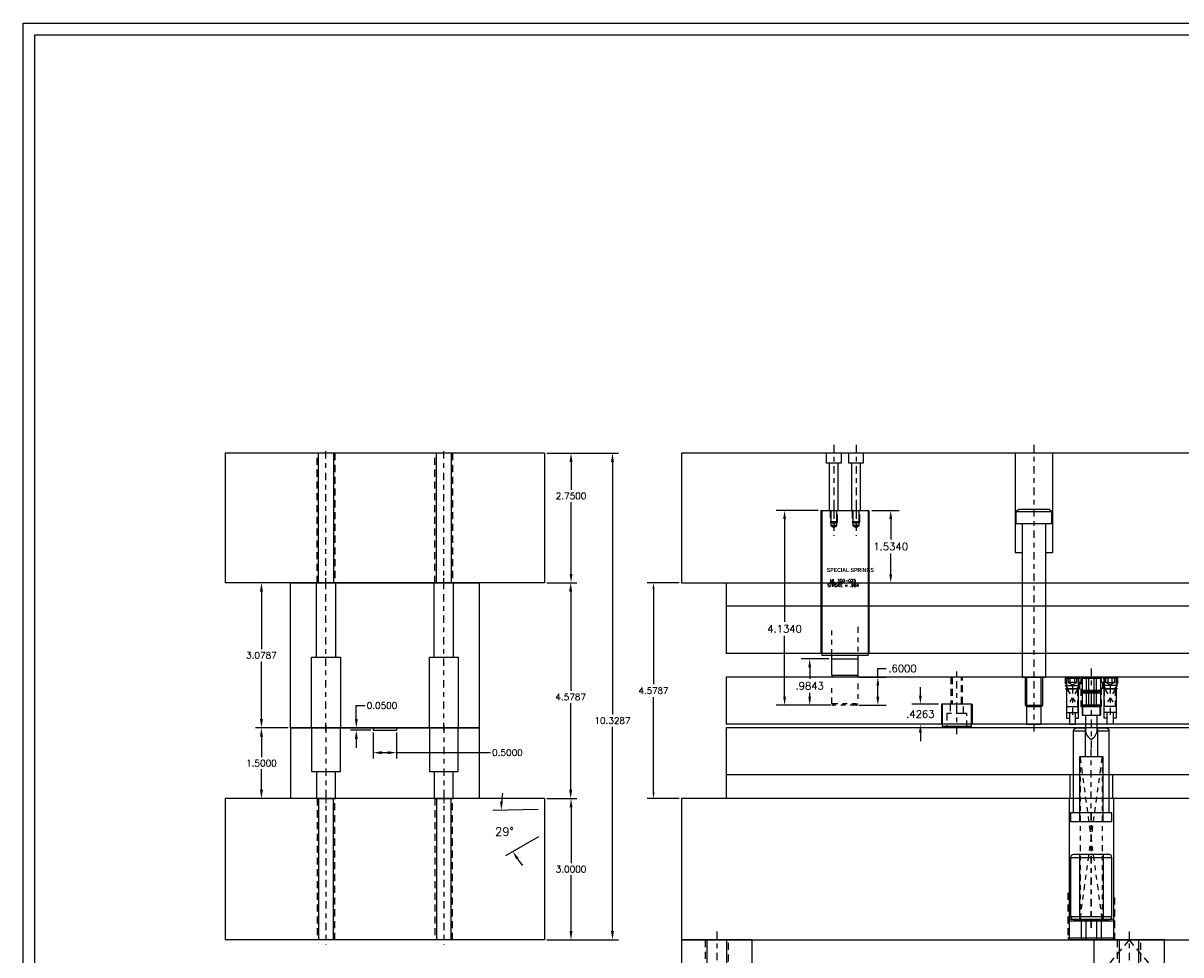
# Model space of a CAD drawing. Header units: inches. Extents: x -59 to 40, y -86 to 20.
# Tile 18 of 74: x -8 to 17, y -72 to -52. Entities that reach past the tile are written whole.
import ezdxf

# ---------------------------------------------------------------- set-up
doc = ezdxf.new("R2010")
doc.units = ezdxf.units.IN
doc.header["$MEASUREMENT"] = 0
for name, pattern in [('CENTER', [0.249, 0.156, -0.031, 0.031, -0.031]), ('HIDDEN', [0.225, 0.15, -0.075]), ('PHANTOM', [0.25, 0.125, -0.025, 0.025, -0.025, 0.025, -0.025])]:
    doc.linetypes.add(name, pattern=pattern)
for name, color, linetype in [('SID-M-C', 3, 'CENTER'), ('SID-M-D', 2, 'Continuous'), ('SID-M-H', 4, 'HIDDEN'), ('SID-M-P', 6, 'PHANTOM'), ('SID-M-S', 7, 'Continuous')]:
    doc.layers.add(name, color=color, linetype=linetype)
doc.styles.add('DADCO', font='ROMANS.SHX', dxfattribs={"height": 0.1})
doc.styles.add('SANSSERIFBOLD', font='sasb____.pfb', dxfattribs={"height": 0.5})
doc.styles.get("Standard").update_dxf_attribs({"font": 'txt.shx'})
doc.dimstyles.get("Standard").update_dxf_attribs({"dimtxt": 0.18, "dimasz": 0.18, "dimexe": 0.18, "dimexo": 0.0625, "dimgap": 0.09, "dimtad": 0, "dimtih": 1, "dimtoh": 1, "dimdec": 4, "dimzin": 0, "dimdsep": 46, "dimtxsty": 'Standard', "dimcen": 0.09, "dimadec": 0, "dimazin": 0, "dimtfac": 1, "dimtdec": 4, "dimtofl": 0, "dimtmove": 0, "dimatfit": 3, "dimfxl": 0, "dimtolj": 1, "dimtzin": 0, "dimarcsym": 0})
doc.dimstyles.new('STANDARD$0', dxfattribs={"dimtxt": 0.156, "dimasz": 0.18, "dimexe": 0.18, "dimexo": 0.0625, "dimgap": 0.07, "dimtad": 0, "dimtih": 1, "dimtoh": 1, "dimdec": 4, "dimzin": 4, "dimdsep": 46, "dimtxsty": 'Standard', "dimcen": 0.09, "dimclrd": 2, "dimclre": 2, "dimclrt": 2, "dimadec": 4, "dimazin": 0, "dimtfac": 1, "dimtdec": 4, "dimtofl": 0, "dimtmove": 0, "dimatfit": 3, "dimfxl": 0, "dimtolj": 1, "dimtzin": 0, "dimarcsym": 0})

# ---------------------------------------------------------------- blocks, each defined once
blk = doc.blocks.new('*D128')
at = {"layer": 'DEFPOINTS', "color": 0, "transparency": 16777216}
for p in [(3.335, -61.023), (3.335, -71.352), (4.778, -71.352)]:
    blk.add_point(p, dxfattribs=at)
at = {"layer": 'SID-M-D', "color": 0, "lineweight": -2, "transparency": 16777216}
for p, q in [((3.385, -61.023), (4.903, -61.023)), ((4.778, -61.211), (4.778, -66.57)), ((4.778, -71.165), (4.778, -66.828)), ((3.385, -71.352), (4.903, -71.352))]:
    blk.add_line(p, q, dxfattribs=at)
at = {"layer": 'SID-M-D', "color": 0, "transparency": 16777216}
for points in [[(4.746, -61.211), (4.809, -61.211), (4.778, -61.023)], [(4.746, -71.165), (4.809, -71.165), (4.778, -71.352)]]:
    blk.add_solid(points, dxfattribs=at)
at = {"layer": 'SID-M-D', "color": 0, "transparency": 16777216, "insert": (4.778, -66.699), "char_height": 0.1378, "attachment_point": 5}
blk.add_mtext('\\A1;10.3287', dxfattribs=at)
blk = doc.blocks.new('*D129')
at = {"layer": 'DEFPOINTS', "color": 0, "transparency": 16777216}
for p in [(-0.66, -66.852), (-0.304, -66.852), (-0.304, -66.902)]:
    blk.add_point(p, dxfattribs=at)
at = {"layer": 'SID-M-D', "color": 0, "lineweight": -2, "transparency": 16777216}
for p, q in [((-0.66, -66.665), (-0.66, -66.379)), ((-0.66, -66.379), (-0.472, -66.379)), ((-0.354, -66.852), (-0.785, -66.852)), ((-0.354, -66.902), (-0.785, -66.902)), ((-0.66, -67.09), (-0.66, -67.277))]:
    blk.add_line(p, q, dxfattribs=at)
at = {"layer": 'SID-M-D', "color": 0, "transparency": 16777216}
for points in [[(-0.691, -66.665), (-0.628, -66.665), (-0.66, -66.852)], [(-0.691, -67.09), (-0.628, -67.09), (-0.66, -66.902)]]:
    blk.add_solid(points, dxfattribs=at)
at = {"layer": 'SID-M-D', "color": 0, "transparency": 16777216, "insert": (-0.114, -66.379), "char_height": 0.1378, "attachment_point": 5}
blk.add_mtext('\\A1;0.0500', dxfattribs=at)
blk = doc.blocks.new('*D130')
at = {"layer": 'DEFPOINTS', "color": 0, "transparency": 16777216}
for p in [(3.335, -61.023), (3.898, -61.023), (3.335, -63.773)]:
    blk.add_point(p, dxfattribs=at)
at = {"layer": 'SID-M-D', "color": 0, "lineweight": -2, "transparency": 16777216}
for p, q in [((3.385, -61.023), (4.023, -61.023)), ((3.898, -61.211), (3.898, -61.802)), ((3.898, -63.586), (3.898, -62.06)), ((3.385, -63.773), (4.023, -63.773))]:
    blk.add_line(p, q, dxfattribs=at)
at = {"layer": 'SID-M-D', "color": 0, "transparency": 16777216}
for points in [[(3.867, -61.211), (3.929, -61.211), (3.898, -61.023)], [(3.867, -63.586), (3.929, -63.586), (3.898, -63.773)]]:
    blk.add_solid(points, dxfattribs=at)
at = {"layer": 'SID-M-D', "color": 0, "transparency": 16777216, "insert": (3.898, -61.931), "char_height": 0.1378, "attachment_point": 5}
blk.add_mtext('\\A1;2.7500', dxfattribs=at)
blk = doc.blocks.new('*D131')
at = {"layer": 'DEFPOINTS', "color": 0, "transparency": 16777216}
for p in [(-0.304, -66.902), (0.196, -66.902), (-0.304, -67.378)]:
    blk.add_point(p, dxfattribs=at)
at = {"layer": 'SID-M-D', "color": 0, "lineweight": -2, "transparency": 16777216}
for p, q in [((-0.304, -66.952), (-0.304, -67.503)), ((0.196, -66.952), (0.196, -67.503)), ((-0.116, -67.378), (0.009, -67.378)), ((0.196, -67.378), (2.19, -67.378))]:
    blk.add_line(p, q, dxfattribs=at)
at = {"layer": 'SID-M-D', "color": 0, "transparency": 16777216}
for points in [[(-0.116, -67.347), (-0.116, -67.41), (-0.304, -67.378)], [(0.009, -67.347), (0.009, -67.41), (0.196, -67.378)]]:
    blk.add_solid(points, dxfattribs=at)
at = {"layer": 'SID-M-D', "color": 0, "transparency": 16777216, "insert": (2.548, -67.378), "char_height": 0.1378, "attachment_point": 5}
blk.add_mtext('\\A1;0.5000', dxfattribs=at)
blk = doc.blocks.new('*D132')
at = {"layer": 'DEFPOINTS', "color": 0, "transparency": 16777216}
for p in [(3.335, -68.352), (3.898, -68.352), (3.335, -71.352)]:
    blk.add_point(p, dxfattribs=at)
at = {"layer": 'SID-M-D', "color": 0, "lineweight": -2, "transparency": 16777216}
for p, q in [((3.385, -68.352), (4.023, -68.352)), ((3.898, -68.54), (3.898, -69.721)), ((3.898, -71.165), (3.898, -69.978)), ((3.385, -71.352), (4.023, -71.352))]:
    blk.add_line(p, q, dxfattribs=at)
at = {"layer": 'SID-M-D', "color": 0, "transparency": 16777216}
for points in [[(3.867, -68.54), (3.929, -68.54), (3.898, -68.352)], [(3.867, -71.165), (3.929, -71.165), (3.898, -71.352)]]:
    blk.add_solid(points, dxfattribs=at)
at = {"layer": 'SID-M-D', "color": 0, "transparency": 16777216, "insert": (3.898, -69.849), "char_height": 0.1378, "attachment_point": 5}
blk.add_mtext('\\A1;3.0000', dxfattribs=at)
blk = doc.blocks.new('*D133')
at = {"layer": 'DEFPOINTS', "color": 0, "transparency": 16777216}
for p in [(3.335, -63.773), (3.335, -68.352), (3.89, -68.352)]:
    blk.add_point(p, dxfattribs=at)
at = {"layer": 'SID-M-D', "color": 0, "lineweight": -2, "transparency": 16777216}
for p, q in [((3.385, -63.773), (4.015, -63.773)), ((3.89, -63.961), (3.89, -66.069)), ((3.89, -68.165), (3.89, -66.327)), ((3.385, -68.352), (4.015, -68.352))]:
    blk.add_line(p, q, dxfattribs=at)
at = {"layer": 'SID-M-D', "color": 0, "transparency": 16777216}
for points in [[(3.858, -63.961), (3.921, -63.961), (3.89, -63.773)], [(3.858, -68.165), (3.921, -68.165), (3.89, -68.352)]]:
    blk.add_solid(points, dxfattribs=at)
at = {"layer": 'SID-M-D', "color": 0, "transparency": 16777216, "insert": (3.89, -66.198), "char_height": 0.1378, "attachment_point": 5}
blk.add_mtext('\\A1;4.5787', dxfattribs=at)
blk = doc.blocks.new('*D134')
at = {"layer": 'DEFPOINTS', "color": 0, "transparency": 16777216}
for p in [(-2.054, -66.852), (-2.674, -68.352), (-2.054, -68.352)]:
    blk.add_point(p, dxfattribs=at)
at = {"layer": 'SID-M-D', "color": 0, "lineweight": -2, "transparency": 16777216}
for p, q in [((-2.104, -66.852), (-2.799, -66.852)), ((-2.674, -67.04), (-2.674, -67.473)), ((-2.674, -68.165), (-2.674, -67.731)), ((-2.104, -68.352), (-2.799, -68.352))]:
    blk.add_line(p, q, dxfattribs=at)
at = {"layer": 'SID-M-D', "color": 0, "transparency": 16777216}
for points in [[(-2.705, -67.04), (-2.642, -67.04), (-2.674, -66.852)], [(-2.705, -68.165), (-2.642, -68.165), (-2.674, -68.352)]]:
    blk.add_solid(points, dxfattribs=at)
at = {"layer": 'SID-M-D', "color": 0, "transparency": 16777216, "insert": (-2.674, -67.602), "char_height": 0.1378, "attachment_point": 5}
blk.add_mtext('\\A1;1.5000', dxfattribs=at)
blk = doc.blocks.new('*D135')
at = {"layer": 'DEFPOINTS', "color": 0, "transparency": 16777216}
for p in [(-2.674, -63.773), (-2.054, -63.773), (-2.054, -66.852)]:
    blk.add_point(p, dxfattribs=at)
at = {"layer": 'SID-M-D', "color": 0, "lineweight": -2, "transparency": 16777216}
for p, q in [((-2.104, -63.773), (-2.799, -63.773)), ((-2.674, -63.961), (-2.674, -65.184)), ((-2.674, -66.665), (-2.674, -65.442)), ((-2.104, -66.852), (-2.799, -66.852))]:
    blk.add_line(p, q, dxfattribs=at)
at = {"layer": 'SID-M-D', "color": 0, "transparency": 16777216}
for points in [[(-2.705, -63.961), (-2.642, -63.961), (-2.674, -63.773)], [(-2.705, -66.665), (-2.642, -66.665), (-2.674, -66.852)]]:
    blk.add_solid(points, dxfattribs=at)
at = {"layer": 'SID-M-D', "color": 0, "transparency": 16777216, "insert": (-2.674, -65.313), "char_height": 0.1378, "attachment_point": 5}
blk.add_mtext('\\A1;3.0787', dxfattribs=at)
blk = doc.blocks.new('*D137')
at = {"layer": 'DEFPOINTS', "color": 0, "transparency": 16777216}
for p in [(5.648, -63.773), (6.242, -63.773), (6.242, -68.352)]:
    blk.add_point(p, dxfattribs=at)
at = {"layer": 'SID-M-D', "color": 0, "lineweight": -2, "transparency": 16777216}
for p, q in [((6.195, -63.773), (5.513, -63.773)), ((5.648, -63.908), (5.648, -65.928)), ((5.648, -68.217), (5.648, -66.198)), ((6.195, -68.352), (5.513, -68.352))]:
    blk.add_line(p, q, dxfattribs=at)
at = {"layer": 'SID-M-D', "color": 0, "transparency": 16777216}
for points in [[(5.626, -63.908), (5.671, -63.908), (5.648, -63.773)], [(5.626, -68.217), (5.671, -68.217), (5.648, -68.352)]]:
    blk.add_solid(points, dxfattribs=at)
at = {"layer": 'SID-M-D', "color": 0, "transparency": 16777216, "insert": (5.648, -66.063), "char_height": 0.135, "attachment_point": 5}
blk.add_mtext('\\A1;4.5787', dxfattribs=at)
blk = doc.blocks.new('*D141')
at = {"layer": 'DEFPOINTS', "color": 0, "transparency": 16777216}
for p in [(10.218, -62.239), (10.684, -62.239), (10.218, -63.773)]:
    blk.add_point(p, dxfattribs=at)
at = {"layer": 'SID-M-D', "color": 2, "linetype": 'ByBlock', "lineweight": -2, "transparency": 16777216}
for p, q in [((10.281, -62.239), (10.864, -62.239)), ((10.684, -62.419), (10.684, -62.858)), ((10.684, -63.593), (10.684, -63.154)), ((10.281, -63.773), (10.864, -63.773))]:
    blk.add_line(p, q, dxfattribs=at)
at = {"layer": 'SID-M-D', "color": 2, "transparency": 16777216}
for points in [[(10.654, -62.419), (10.714, -62.419), (10.684, -62.239)], [(10.654, -63.593), (10.714, -63.593), (10.684, -63.773)]]:
    blk.add_solid(points, dxfattribs=at)
at = {"layer": 'SID-M-D', "color": 2, "transparency": 16777216, "insert": (10.684, -63.006), "char_height": 0.156, "attachment_point": 5}
blk.add_mtext('\\A1;1.5340', dxfattribs=at)
blk = doc.blocks.new('*D142')
at = {"layer": 'DEFPOINTS', "color": 0, "transparency": 16777216}
for p in [(8.431, -62.239), (9.203, -62.239), (9.474, -66.373)]:
    blk.add_point(p, dxfattribs=at)
at = {"layer": 'SID-M-D', "color": 2, "linetype": 'ByBlock', "lineweight": -2, "transparency": 16777216}
for p, q in [((9.141, -62.239), (8.251, -62.239)), ((8.431, -62.419), (8.431, -64.603)), ((8.431, -66.193), (8.431, -64.899)), ((9.412, -66.373), (8.251, -66.373))]:
    blk.add_line(p, q, dxfattribs=at)
at = {"layer": 'SID-M-D', "color": 2, "transparency": 16777216}
for points in [[(8.401, -62.419), (8.461, -62.419), (8.431, -62.239)], [(8.401, -66.193), (8.461, -66.193), (8.431, -66.373)]]:
    blk.add_solid(points, dxfattribs=at)
at = {"layer": 'SID-M-D', "color": 2, "transparency": 16777216, "insert": (8.431, -64.751), "char_height": 0.156, "attachment_point": 5}
blk.add_mtext('\\A1;4.1340', dxfattribs=at)
blk = doc.blocks.new('*D143')
at = {"layer": 'DEFPOINTS', "color": 0, "transparency": 16777216}
for p in [(9.947, -65.773), (10.41, -65.773), (9.947, -66.373)]:
    blk.add_point(p, dxfattribs=at)
at = {"layer": 'SID-M-D', "color": 2, "linetype": 'ByBlock', "lineweight": -2, "transparency": 16777216}
for p, q in [((10.41, -65.773), (10.41, -65.593)), ((10.41, -65.593), (10.59, -65.593)), ((10.009, -65.773), (10.59, -65.773)), ((10.41, -66.193), (10.41, -65.953)), ((10.009, -66.373), (10.59, -66.373))]:
    blk.add_line(p, q, dxfattribs=at)
at = {"layer": 'SID-M-D', "color": 2, "transparency": 16777216}
for points in [[(10.38, -65.953), (10.44, -65.953), (10.41, -65.773)], [(10.38, -66.193), (10.44, -66.193), (10.41, -66.373)]]:
    blk.add_solid(points, dxfattribs=at)
at = {"layer": 'SID-M-D', "color": 2, "transparency": 16777216, "insert": (10.933, -65.593), "char_height": 0.156, "attachment_point": 5}
blk.add_mtext('\\A1;.6000', dxfattribs=at)
blk = doc.blocks.new('*D144')
at = {"layer": 'DEFPOINTS', "color": 0, "transparency": 16777216}
for p in [(8.964, -65.389), (9.435, -65.389), (9.474, -66.373)]:
    blk.add_point(p, dxfattribs=at)
at = {"layer": 'SID-M-D', "color": 2, "linetype": 'ByBlock', "lineweight": -2, "transparency": 16777216}
for p, q in [((9.373, -65.389), (8.784, -65.389)), ((8.964, -65.569), (8.964, -65.814)), ((8.964, -66.193), (8.964, -66.11)), ((9.412, -66.373), (8.784, -66.373))]:
    blk.add_line(p, q, dxfattribs=at)
at = {"layer": 'SID-M-D', "color": 2, "transparency": 16777216}
for points in [[(8.934, -65.569), (8.994, -65.569), (8.964, -65.389)], [(8.934, -66.193), (8.994, -66.193), (8.964, -66.373)]]:
    blk.add_solid(points, dxfattribs=at)
at = {"layer": 'SID-M-D', "color": 2, "transparency": 16777216, "insert": (8.964, -65.962), "char_height": 0.156, "attachment_point": 5}
blk.add_mtext('\\A1;.9843', dxfattribs=at)
blk = doc.blocks.new('*D145')
at = {"layer": 'DEFPOINTS', "color": 0, "transparency": 16777216}
for p in [(11.313, -66.347), (11.758, -66.347), (11.758, -66.773)]:
    blk.add_point(p, dxfattribs=at)
at = {"layer": 'SID-M-D', "color": 2, "linetype": 'ByBlock', "lineweight": -2, "transparency": 16777216}
for p, q in [((11.313, -66.167), (11.313, -65.987)), ((11.696, -66.347), (11.133, -66.347)), ((11.696, -66.773), (11.133, -66.773)), ((11.313, -66.953), (11.313, -67.133))]:
    blk.add_line(p, q, dxfattribs=at)
at = {"layer": 'SID-M-D', "color": 2, "transparency": 16777216}
for points in [[(11.283, -66.167), (11.343, -66.167), (11.313, -66.347)], [(11.283, -66.953), (11.343, -66.953), (11.313, -66.773)]]:
    blk.add_solid(points, dxfattribs=at)
at = {"layer": 'SID-M-D', "color": 2, "transparency": 16777216, "insert": (11.313, -66.56), "char_height": 0.156, "attachment_point": 5}
blk.add_mtext('\\A1;.4263', dxfattribs=at)
blk = doc.blocks.new('*D146')
at = {"layer": 'DEFPOINTS', "color": 0, "transparency": 16777216}
for p in [(14.566, -68.352), (3.261, -68.582), (4.211, -68.582), (2.449, -68.904), (3.261, -69.131)]:
    blk.add_point(p, dxfattribs=at)
at = {"layer": 'SID-M-D', "color": 0, "linetype": 'ByBlock', "lineweight": -2, "transparency": 16777216}
for p, q in [((3.198, -68.584), (2.237, -68.603)), ((3.206, -69.162), (2.506, -69.566))]:
    blk.add_line(p, q, dxfattribs=at)
for start, end in [(169.8816, 175.5243), (215.6427, 221.2855)]:
    blk.add_arc((4.245, -68.562), 1.828, start, end, dxfattribs=at)
at = {"layer": 'SID-M-D', "color": 0, "transparency": 16777216}
for points in [[(2.452, -68.42), (2.392, -68.419), (2.417, -68.6)], [(2.734, -69.644), (2.785, -69.611), (2.662, -69.476)]]:
    blk.add_solid(points, dxfattribs=at)
at = {"layer": 'SID-M-D', "color": 0, "transparency": 16777216, "insert": (2.484, -69.053), "char_height": 0.18, "attachment_point": 5}
blk.add_mtext('\\A1;29°', dxfattribs=at)

msp = doc.modelspace()

# ---------------------------------------------------------------- linework, layer by layer
at = {"layer": 'SID-M-C'}
for p, q in [((-1.30364, -63.87333), (-1.30364, -60.92333)), ((1.19636, -63.87333), (1.19636, -60.92333)), ((9.47437, -60.84333), (9.47437, -62.41938)), ((9.94681, -60.84333), (9.94681, -62.41938)), ((13.72368, -60.84333), (13.72368, -66.95333)), ((9.47437, -62.04928), (9.47437, -62.77075)), ((9.47437, -62.05938), (9.47437, -62.78085)), ((9.94681, -62.04928), (9.94681, -62.77075)), ((9.94681, -62.05938), (9.94681, -62.78085)), ((-1.30364, -66.90473), (-1.30364, -63.67333)), ((1.19636, -66.90473), (1.19636, -63.67333)), ((12.08559, -66.47003), (12.08559, -65.59333)), ((14.94056, -65.59333), (14.94056, -66.57833)), ((14.54056, -65.96833), (14.54056, -66.57833)), ((15.34056, -65.96833), (15.34056, -66.57833)), ((14.94056, -66.21833), (14.94056, -67.27853)), ((12.08559, -66.98803), (12.08559, -66.35603)), ((-1.30364, -66.79933), (-1.30364, -68.45203)), ((1.19636, -66.79933), (1.19636, -68.45203)), ((14.94056, -71.09503), (14.94056, -67.28503)), ((-1.30364, -68.25203), (-1.30364, -71.45203)), ((1.19636, -68.25203), (1.19636, -71.45203)), ((14.94056, -68.65953), (14.94056, -71.09503)), ((6.9919, -71.17203), (6.9919, -73.9086)), ((15.7419, -71.17203), (15.7419, -73.9086))]:
    msp.add_line(p, q, dxfattribs=at)
at = {"layer": 'SID-M-H'}
for p, q in [((-1.49114, -63.77333), (-1.49114, -61.02333)), ((-1.11614, -61.02333), (-1.11614, -63.77333)), ((1.00886, -63.77333), (1.00886, -61.02333)), ((1.38386, -61.02333), (1.38386, -63.77333)), ((9.39563, -62.4755), (9.55311, -62.4755)), ((9.39563, -62.4856), (9.55311, -62.4856)), ((9.86807, -62.4755), (10.02555, -62.4755)), ((9.86807, -62.4856), (10.02555, -62.4856)), ((11.96059, -65.77333), (11.96059, -66.34703)), ((11.98509, -65.77333), (11.98509, -66.34703)), ((12.18609, -66.34703), (12.18609, -65.77333)), ((12.21059, -66.34703), (12.21059, -65.77333)), ((12.22609, -66.54703), (11.94509, -66.54703)), ((-1.49114, -68.35203), (-1.49114, -71.35203)), ((-1.11614, -71.35203), (-1.11614, -68.35203)), ((1.00886, -68.35203), (1.00886, -71.35203)), ((1.38386, -71.35203), (1.38386, -68.35203)), ((15.7419, -71.35203), (14.9919, -72.24584)), ((15.7419, -71.35203), (16.4919, -72.24584))]:
    msp.add_line(p, q, dxfattribs=at)
for points in [[(9.39563, -62.23918), (9.39563, -62.4755), (9.40941, -62.48928), (9.53933, -62.48928), (9.55311, -62.4755), (9.55311, -62.23918)], [(9.39563, -62.24938), (9.39563, -62.4856), (9.40941, -62.49938), (9.53933, -62.49938), (9.55311, -62.4856), (9.55311, -62.24938)], [(9.86807, -62.23918), (9.86807, -62.4755), (9.88185, -62.48928), (10.01178, -62.48928), (10.02555, -62.4755), (10.02555, -62.23918)], [(9.86807, -62.24938), (9.86807, -62.4856), (9.88185, -62.49938), (10.01178, -62.49938), (10.02555, -62.4856), (10.02555, -62.24938)], [(14.38456, -65.77333), (14.38456, -66.02333), (14.54056, -66.02333), (14.69656, -66.02333), (14.69656, -65.77333)], [(14.72206, -65.77333), (14.72206, -66.39833), (14.94056, -66.39833), (15.15906, -66.39833), (15.15906, -65.77333)], [(15.49656, -65.77333), (15.49656, -66.02333), (15.34056, -66.02333), (15.18456, -66.02333), (15.18456, -65.77333)], [(12.29659, -66.84703), (12.29659, -66.54703), (12.22609, -66.54703), (12.22609, -66.34703), (11.94509, -66.34703), (11.94509, -66.54703), (11.87459, -66.54703), (11.87459, -66.84703)], [(14.44056, -70.35203), (14.44056, -71.35203), (14.94056, -71.35203), (15.44056, -71.35203), (15.44056, -70.35203)], [(6.7419, -71.35203), (6.7419, -73.06298), (6.78095, -73.10203), (7.20285, -73.10203), (7.2419, -73.06298), (7.2419, -71.35203)], [(15.4919, -71.35203), (15.4919, -73.06298), (15.53095, -73.10203), (15.95285, -73.10203), (15.9919, -73.06298), (15.9919, -71.35203)]]:
    msp.add_lwpolyline(points, dxfattribs=at)
at = {"layer": 'SID-M-P'}
for points in [[(14.42331, -66.02333), (14.65781, -66.39833), (14.65781, -66.02333), (14.42331, -66.39833), (14.42331, -66.02333)], [(15.45781, -66.02333), (15.22331, -66.39833), (15.22331, -66.02333), (15.45781, -66.39833), (15.45781, -66.02333)], [(15.17506, -70.91503), (14.70606, -67.46503), (14.70606, -70.91503), (15.17506, -67.46503), (15.17506, -70.91503)]]:
    msp.add_lwpolyline(points, dxfattribs=at)
at = {"layer": 'SID-M-S'}
for p, q in [((-3.4426, -61.02333), (-3.4426, -63.77333)), ((3.33532, -61.02333), (-3.4426, -61.02333)), ((-1.45989, -63.77333), (-1.45989, -61.02333)), ((-1.14739, -61.02333), (-1.14739, -63.77333)), ((1.04011, -63.77333), (1.04011, -61.02333)), ((1.35261, -61.02333), (1.35261, -63.77333)), ((3.33532, -61.02333), (3.33532, -63.77333)), ((9.37989, -61.23081), (9.56886, -61.23081)), ((9.85233, -61.23081), (10.0413, -61.23081)), ((9.20309, -62.23938), (9.20309, -65.27333)), ((9.20309, -62.23938), (10.21809, -62.23938)), ((9.21886, -62.23938), (9.21886, -65.30908)), ((10.20233, -62.23938), (10.20233, -65.30908)), ((10.21809, -62.23938), (10.21809, -65.27333)), ((9.40941, -62.55178), (9.53933, -62.55178)), ((9.40941, -62.56188), (9.53933, -62.56188)), ((9.88185, -62.55178), (10.01178, -62.55178)), ((9.88185, -62.56188), (10.01178, -62.56188)), ((3.33532, -63.77333), (-3.4426, -63.77333)), ((7.19194, -63.77333), (7.19194, -65.27333)), ((24.1919, -64.27333), (7.19194, -64.27333)), ((-1.50664, -65.35203), (-1.10064, -65.35203)), ((0.99336, -65.35203), (1.39936, -65.35203)), ((24.1919, -65.27333), (7.19194, -65.27333)), ((9.21886, -65.30908), (10.20233, -65.30908)), ((9.435, -65.38908), (9.98618, -65.38908)), ((24.1919, -65.77333), (7.19194, -65.77333)), ((7.19194, -65.77333), (7.19194, -66.77333)), ((9.435, -65.73396), (9.98618, -65.73396)), ((14.41206, -65.77333), (14.41206, -66.02333)), ((14.66906, -65.77333), (14.66906, -66.02333)), ((14.74506, -65.77333), (14.74506, -66.58583)), ((15.13606, -65.77333), (15.13606, -66.58583)), ((15.21206, -65.77333), (15.21206, -66.02333)), ((15.46906, -65.77333), (15.46906, -66.02333)), ((11.75809, -66.34703), (11.75809, -66.77333)), ((11.77309, -66.34703), (11.75809, -66.34703)), ((12.39809, -66.34703), (12.41309, -66.34703)), ((12.41309, -66.34703), (12.41309, -66.77333)), ((13.53618, -66.36708), (13.91118, -66.36708)), ((14.41556, -66.39833), (14.66556, -66.39833)), ((14.47806, -66.52333), (14.60306, -66.52333)), ((14.74506, -66.58583), (15.13606, -66.58583)), ((15.46556, -66.39833), (15.21556, -66.39833)), ((15.40306, -66.52333), (15.27806, -66.52333)), ((24.1919, -66.77333), (7.19194, -66.77333)), ((11.77309, -66.81703), (12.39809, -66.81703)), ((1.94636, -66.85203), (-2.05364, -66.85203)), ((-2.05364, -66.85203), (-2.05364, -68.35203)), ((-2.05364, -66.85203), (1.94636, -66.85203)), ((-0.30364, -66.85203), (-0.30364, -66.90203)), ((-0.30364, -66.90203), (0.19636, -66.90203)), ((0.19636, -66.85203), (0.19636, -66.90203)), ((1.94636, -66.85203), (1.94636, -68.35203)), ((24.1919, -66.85203), (7.19194, -66.85203)), ((7.19194, -66.85203), (7.19194, -68.35203)), ((14.56556, -66.91453), (14.81768, -66.91453)), ((14.80856, -66.85203), (14.80856, -67.46503)), ((15.06344, -66.91453), (15.31556, -66.91453)), ((15.07256, -66.85203), (15.07256, -67.46503)), ((-1.50664, -67.77703), (-1.10064, -67.77703)), ((0.99336, -67.77703), (1.39936, -67.77703)), ((24.1919, -67.85203), (7.19194, -67.85203)), ((14.48756, -67.85203), (14.48756, -68.35203)), ((15.39356, -67.85203), (15.39356, -68.35203)), ((3.33532, -68.35203), (-3.4426, -68.35203)), ((-3.4426, -68.35203), (-3.4426, -71.35203)), ((1.94636, -68.35203), (-2.05364, -68.35203)), ((-1.45989, -68.35203), (-1.45989, -71.35203)), ((-1.14739, -71.35203), (-1.14739, -68.35203)), ((1.04011, -68.35203), (1.04011, -71.35203)), ((1.35261, -71.35203), (1.35261, -68.35203)), ((3.33532, -68.35203), (3.33532, -71.35203)), ((14.47206, -68.35203), (14.47206, -71.35203)), ((15.40906, -68.35203), (15.40906, -71.35203)), ((14.69056, -69.54003), (14.69056, -70.91503)), ((15.19056, -69.54003), (15.19056, -70.91503)), ((14.50306, -69.60003), (15.37806, -69.60003)), ((14.50306, -70.85503), (15.37806, -70.85503)), ((3.33532, -71.35203), (-3.4426, -71.35203))]:
    msp.add_line(p, q, dxfattribs=at)
at = {"layer": 'SID-M-S', "color": 6, "linetype": 'PHANTOM'}
msp.add_line((9.435, -66.33396), (9.98618, -66.33396), dxfattribs=at)
at = {"layer": 'SID-M-S', "color": 7}
for points in [[(-7.73176, -51.89929), (39.76824, -51.89929), (39.76824, -85.77431), (-7.73176, -85.77431)], [(-7.48176, -85.52431), (-7.48176, -52.14929), (39.51824, -52.14929), (39.51824, -85.52431)]]:
    msp.add_lwpolyline(points, close=True, dxfattribs=at)
at = {"layer": 'SID-M-S'}
for points in [[(25.2419, -63.77333), (25.2419, -61.02333), (6.2419, -61.02333), (6.2419, -63.77333)], [(9.31197, -61.02333), (9.31197, -61.23081), (9.37989, -61.23081), (9.37989, -62.23928), (9.56886, -62.23928), (9.56886, -61.23081), (9.63678, -61.23081), (9.63678, -61.02333)], [(9.78441, -61.02333), (9.78441, -61.23081), (9.85233, -61.23081), (9.85233, -62.23928), (10.0413, -62.23928), (10.0413, -61.23081), (10.10922, -61.23081), (10.10922, -61.02333)], [(13.32518, -61.02333), (13.32518, -63.13333), (13.47468, -63.13333)], [(13.97268, -63.13333), (14.12218, -63.13333), (14.12218, -61.02333)], [(9.40941, -62.23918), (9.40941, -62.55178), (9.47437, -62.59075), (9.53933, -62.55178), (9.53933, -62.23918)], [(9.40941, -62.24938), (9.40941, -62.56188), (9.47437, -62.60085), (9.53933, -62.56188), (9.53933, -62.24938)], [(9.88185, -62.23918), (9.88185, -62.55178), (9.94681, -62.59075), (10.01178, -62.55178), (10.01178, -62.23918)], [(9.88185, -62.24938), (9.88185, -62.56188), (9.94681, -62.60085), (10.01178, -62.56188), (10.01178, -62.24938)], [(14.09868, -62.26133), (14.04698, -62.22166), (13.40037, -62.22166), (13.34868, -62.26133), (14.09868, -62.26133), (14.09868, -62.52333), (13.34868, -62.52333), (13.34868, -62.26133)], [(13.47468, -62.52333), (13.47468, -65.77333), (13.97268, -65.77333), (13.97268, -62.52333)], [(1.94636, -66.85203), (-2.05364, -66.85203), (-2.05364, -63.77333), (1.94636, -63.77333), (1.94636, -66.85203)], [(-1.60814, -66.85203), (-1.60814, -65.35203), (-1.50664, -65.35203), (-1.50664, -63.77333), (-1.10064, -63.77333), (-1.10064, -65.35203), (-0.99914, -65.35203), (-0.99914, -66.85203)], [(0.89186, -66.85203), (0.89186, -65.35203), (0.99336, -65.35203), (0.99336, -63.77333), (1.39936, -63.77333), (1.39936, -65.35203), (1.50086, -65.35203), (1.50086, -66.85203)], [(6.2419, -63.77333), (25.2419, -63.77333)], [(13.53618, -65.77333), (13.53618, -66.36708), (13.56743, -66.39833), (13.87993, -66.39833), (13.91118, -66.36708), (13.91118, -65.77333)], [(13.56743, -65.77333), (13.56743, -66.77333), (13.72368, -66.77333), (13.87993, -66.77333), (13.87993, -65.77333)], [(14.38456, -65.80083), (14.69656, -65.80083), (14.66906, -65.77333), (14.41206, -65.77333), (14.38456, -65.80083)], [(14.41256, -65.77333), (14.41256, -66.64833), (14.47706, -66.64833), (14.47706, -66.77333), (14.60406, -66.77333), (14.60406, -66.64833), (14.66856, -66.64833), (14.66856, -65.77333)], [(14.54056, -65.89033), (14.45049, -65.89033), (14.49555, -65.89033), (14.49555, -65.77333), (14.45049, -65.77333), (14.45049, -65.89033), (14.54056, -65.9423), (14.63063, -65.89033), (14.63063, -65.77333), (14.58557, -65.77333), (14.58557, -65.89033), (14.63063, -65.89033), (14.54056, -65.89033)], [(14.72206, -65.79733), (15.15906, -65.79733), (15.13606, -65.77433), (14.74506, -65.77433), (14.72206, -65.79733)], [(14.94056, -66.08633), (14.88661, -66.08633), (14.88661, -65.77433), (14.83259, -65.77433), (14.83259, -66.08633), (15.04853, -66.08633), (15.04853, -65.77433), (14.99451, -65.77433), (14.99451, -66.08633), (14.94056, -66.08633)], [(15.49656, -65.80083), (15.18456, -65.80083), (15.21206, -65.77333), (15.46906, -65.77333), (15.49656, -65.80083)], [(15.46856, -65.77333), (15.46856, -66.64833), (15.40406, -66.64833), (15.40406, -66.77333), (15.27706, -66.77333), (15.27706, -66.64833), (15.21256, -66.64833), (15.21256, -65.77333)], [(15.34056, -65.89033), (15.43063, -65.89033), (15.38557, -65.89033), (15.38557, -65.77333), (15.43063, -65.77333), (15.43063, -65.89033), (15.34056, -65.9423), (15.25049, -65.89033), (15.25049, -65.77333), (15.29555, -65.77333), (15.29555, -65.89033), (15.25049, -65.89033), (15.34056, -65.89033)], [(14.38456, -65.95333), (14.69656, -65.95333), (14.62656, -66.02333), (14.45456, -66.02333), (14.38456, -65.95333)], [(14.72206, -66.05183), (15.15906, -66.05183), (15.12456, -66.08633), (14.75656, -66.08633), (14.72206, -66.05183)], [(14.72206, -66.10933), (15.15906, -66.10933), (15.13606, -66.08633), (14.74506, -66.08633), (14.72206, -66.10933)], [(14.94056, -66.39833), (14.88661, -66.39833), (14.88661, -66.08633), (14.83259, -66.08633), (14.83259, -66.39833), (15.04853, -66.39833), (15.04853, -66.08633), (14.99451, -66.08633), (14.99451, -66.39833), (14.94056, -66.39833)], [(15.49656, -65.95333), (15.18456, -65.95333), (15.25456, -66.02333), (15.42656, -66.02333), (15.49656, -65.95333)], [(14.41556, -66.39833), (14.41556, -66.52333), (14.47806, -66.52333), (14.47806, -66.77333), (14.60306, -66.77333), (14.60306, -66.52333), (14.66556, -66.52333), (14.66556, -66.39833)], [(14.72206, -66.36383), (15.15906, -66.36383), (15.12456, -66.39833), (14.75656, -66.39833), (14.72206, -66.36383)], [(15.46556, -66.39833), (15.46556, -66.52333), (15.40306, -66.52333), (15.40306, -66.77333), (15.27806, -66.77333), (15.27806, -66.52333), (15.21556, -66.52333), (15.21556, -66.39833)], [(-1.60814, -66.85203), (-1.60814, -67.77703), (-1.50664, -67.77703), (-1.50664, -68.35203), (-1.10064, -68.35203), (-1.10064, -67.77703), (-0.99914, -67.77703), (-0.99914, -66.85203)], [(0.89186, -66.85203), (0.89186, -67.77703), (0.99336, -67.77703), (0.99336, -68.35203), (1.39936, -68.35203), (1.39936, -67.77703), (1.50086, -67.77703), (1.50086, -66.85203)], [(15.19056, -68.83953), (15.19056, -67.46503), (14.69056, -67.46503), (14.69056, -68.83953)], [(25.2419, -68.35203), (6.2419, -68.35203)], [(6.2419, -68.35203), (6.2419, -71.35203), (25.2419, -71.35203), (25.2419, -68.35203)], [(14.44056, -70.94653), (15.44056, -70.94653), (15.40906, -70.91503), (14.47206, -70.91503), (14.44056, -70.94653)], [(14.94056, -71.35203), (14.83237, -71.35203), (14.83237, -70.91503), (14.72405, -70.91503), (14.72405, -71.35203), (15.15707, -71.35203), (15.15707, -70.91503), (15.04875, -70.91503), (15.04875, -71.35203), (14.94056, -71.35203)], [(6.78095, -71.35203), (6.78095, -73.60203), (6.9919, -73.7286), (7.20285, -73.60203), (7.20285, -71.35203)], [(14.44056, -71.30453), (15.44056, -71.30453), (15.39306, -71.35203), (14.48806, -71.35203), (14.44056, -71.30453)], [(15.53095, -71.35203), (15.53095, -73.60203), (15.7419, -73.7286), (15.95285, -73.60203), (15.95285, -71.35203)]]:
    msp.add_lwpolyline(points, dxfattribs=at)
at = {"layer": 'SID-M-S', "color": 6, "linetype": 'PHANTOM'}
for points in [[(9.435, -65.30908), (9.435, -64.70908)], [(9.98618, -64.70908), (9.98618, -65.30908)]]:
    msp.add_lwpolyline(points, dxfattribs=at)
at = {"layer": 'SID-M-S'}
for points in [[(9.98618, -65.30908), (9.98618, -65.73396, -0.41421356), (9.94681, -65.77333), (9.47437, -65.77333, -0.41421356), (9.435, -65.73396), (9.435, -65.30908)], [(14.81556, -66.58583), (14.81556, -66.88203, 0.2679668), (14.94056, -67.09853, 0.2679668), (15.06556, -66.88203), (15.06556, -66.58583)], [(14.56556, -68.65203), (14.56556, -66.91453, -0.41421356), (14.62806, -66.85203), (14.81556, -66.85203)], [(15.06556, -66.85203), (15.25306, -66.85203, -0.41421356), (15.31556, -66.91453), (15.31556, -68.65203)]]:
    msp.add_lwpolyline(points, format="xyb", dxfattribs=at)
at = {"layer": 'SID-M-S', "color": 6, "linetype": 'PHANTOM'}
msp.add_lwpolyline([(9.98618, -65.90908), (9.98618, -66.33396, -0.41421356), (9.94681, -66.37333), (9.47437, -66.37333, -0.41421356), (9.435, -66.33396), (9.435, -65.90908)], format="xyb", dxfattribs=at)
at = {"layer": 'SID-M-S'}
for points in [[(12.39809, -66.81703), (12.39809, -66.34703), (11.77309, -66.34703), (11.77309, -66.81703), (11.80309, -66.84703), (12.36809, -66.84703)], [(14.75306, -66.39833), (14.75306, -66.58583), (15.12806, -66.58583), (15.12806, -66.39833)], [(15.37806, -68.83953), (15.37806, -68.65203), (14.50306, -68.65203), (14.50306, -68.83953)], [(6.2419, -71.35203), (6.2419, -76.85203), (7.7419, -76.85203), (7.7419, -71.35203)], [(14.9919, -71.35203), (14.9919, -76.85203), (16.4919, -76.85203), (16.4919, -71.35203)]]:
    msp.add_lwpolyline(points, close=True, dxfattribs=at)
msp.add_lwpolyline([(15.37806, -70.85503), (15.37806, -69.60003, 0.41421356), (15.31806, -69.54003), (14.56306, -69.54003, 0.41421356), (14.50306, -69.60003), (14.50306, -70.85503, 0.41421356), (14.56306, -70.91503), (15.31806, -70.91503, 0.41421356)], format="xyb", close=True, dxfattribs=at)

# ---------------------------------------------------------------- texts
at = {"layer": 'SID-M-D', "style": 'SANSSERIFBOLD', "width": 0.7}
msp.add_text('SPECIAL SPRINGS', height=0.089808, dxfattribs=at).set_placement((9.32523, -63.54742))
at = {"layer": 'SID-M-D', "style": 'DADCO'}
for s, height, p in [('STROKE = .984', 0.0632812, (9.33979, -63.86014)), ('ML 300-025', 0.063281, (9.39472, -63.75911))]:
    msp.add_text(s, height=height, dxfattribs=at).set_placement(p)

# ---------------------------------------------------------------- dimensions: what is measured, and where the dimension line sits
at = {"layer": 'SID-M-D'}
for base, p1, p2, dimstyle, override, picture, middle in [((4.77768, -71.35203), (3.33532, -61.02333), (3.33532, -71.35203), 'Standard', {"dimtxt": 0.137795, "dimasz": 0.1875, "dimexe": 0.125, "dimexo": 0.05, "dimgap": 0.06, "dimadec": 2, "dimtdec": 3, "dimfxl": 0.18}, '*D128', (4.77768, -66.69934)), ((3.89807, -61.02333), (3.33532, -63.77333), (3.33532, -61.02333), 'Standard', {"dimtxt": 0.137795, "dimasz": 0.1875, "dimexe": 0.125, "dimexo": 0.05, "dimgap": 0.06, "dimadec": 2, "dimtdec": 3, "dimfxl": 0.18}, '*D130', (3.89807, -61.93068)), ((8.4313803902, -62.2393762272), (9.4743735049, -66.3733262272), (9.2030940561, -62.2393762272), 'STANDARD$0', {"dimfxl": 0.1, "dimarcsym": 1}, '*D142', (8.4313803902, -64.7514405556)), ((3.88971, -68.35203), (3.33532, -63.77333), (3.33532, -68.35203), 'Standard', {"dimtxt": 0.137795, "dimasz": 0.1875, "dimexe": 0.125, "dimexo": 0.05, "dimgap": 0.06, "dimadec": 2, "dimtdec": 3, "dimfxl": 0.18}, '*D133', (3.88971, -66.19824)), ((8.9636028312, -65.3890762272), (9.4743735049, -66.3733262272), (9.4350035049, -65.3890762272), 'STANDARD$0', {"dimfxl": 0.1, "dimarcsym": 1}, '*D144', (8.9636028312, -65.9621706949)), ((-0.65971, -66.85203), (-0.30364, -66.90203), (-0.30364, -66.85203), 'Standard', {"dimtxt": 0.137795, "dimasz": 0.1875, "dimexe": 0.125, "dimexo": 0.05, "dimgap": 0.06, "dimadec": 2, "dimtdec": 3, "dimfxl": 0.18}, '*D129', (-0.11365, -66.37905)), ((3.89783, -68.35203), (3.33532, -71.35203), (3.33532, -68.35203), 'Standard', {"dimtxt": 0.137795, "dimasz": 0.1875, "dimexe": 0.125, "dimexo": 0.05, "dimgap": 0.06, "dimadec": 2, "dimtdec": 3, "dimfxl": 0.18}, '*D132', (3.89783, -69.84945))]:
    dim = msp.add_linear_dim(base=base, p1=p1, p2=p2, angle=90, dimstyle=dimstyle, override=override, dxfattribs=at)
    dim.commit()
    dim.dimension.update_dxf_attribs({"geometry": picture, "text_midpoint": middle, "dimtype": 160})
for base, p1, p2, dimstyle, override, picture, middle in [((10.6840981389, -62.2393762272), (10.2180940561, -63.7733262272), (10.2180940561, -62.2393762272), 'STANDARD$0', {"dimfxl": 0.1, "dimarcsym": 1}, '*D141', (10.6840981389, -63.0063512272)), ((-2.67366, -63.77333), (-2.05364, -66.85203), (-2.05364, -63.77333), 'Standard', {"dimtxt": 0.137795, "dimasz": 0.1875, "dimexe": 0.125, "dimexo": 0.05, "dimgap": 0.06, "dimtdec": 3, "dimfxl": 0.18}, '*D135', (-2.67366, -65.31268)), ((5.6481, -63.77333), (6.2419, -68.35203), (6.2419, -63.77333), 'Standard', {"dimscale": 0.75}, '*D137', (5.6481, -66.06268)), ((10.40973, -65.77333), (9.94681, -66.37333), (9.94681, -65.77333), 'STANDARD$0', {"dimfxl": 0.1, "dimarcsym": 1}, '*D143', (10.93273, -65.59333)), ((11.31257, -66.34703), (11.75809, -66.77333), (11.75809, -66.34703), 'STANDARD$0', {"dimfxl": 0.1, "dimarcsym": 1}, '*D145', (11.31257, -66.56018)), ((-2.67366, -68.35203), (-2.05364, -66.85203), (-2.05364, -68.35203), 'Standard', {"dimtxt": 0.137795, "dimasz": 0.1875, "dimexe": 0.125, "dimexo": 0.05, "dimgap": 0.06, "dimtdec": 3, "dimfxl": 0.18}, '*D134', (-2.67366, -67.60203))]:
    dim = msp.add_linear_dim(base=base, p1=p1, p2=p2, angle=90, dimstyle=dimstyle, override=override, dxfattribs=at)
    dim.commit()
    dim.dimension.update_dxf_attribs({"geometry": picture, "text_midpoint": middle})
dim = msp.add_linear_dim(base=(-0.30364, -67.37829), p1=(0.19636, -66.90203), p2=(-0.30364, -66.90203), dimstyle='Standard', override={"dimtxt": 0.137795, "dimasz": 0.1875, "dimexe": 0.125, "dimexo": 0.05, "dimgap": 0.06, "dimadec": 2, "dimtdec": 3, "dimfxl": 0.18}, dxfattribs=at)
dim.commit()
dim.dimension.update_dxf_attribs({"geometry": '*D131', "text_midpoint": (2.54835, -67.37829), "dimtype": 160})
dim = msp.add_angular_dim_2l(base=(2.44915, -68.90419), line1=((14.56556, -68.35203), (3.26056, -68.58233)), line2=((4.21059, -68.58233), (3.26056, -69.13083)), dimstyle='Standard', override={"dimfxl": 0.1, "dimarcsym": 1}, dxfattribs=at)
dim.commit()
dim.dimension.update_dxf_attribs({"geometry": '*D146', "text_midpoint": (2.48411, -69.05346)})

doc.saveas('drawing.dxf')
